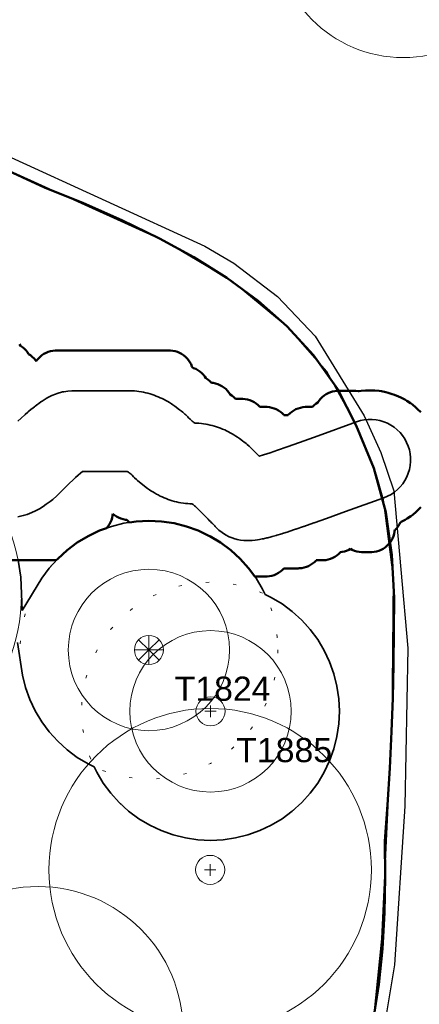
# Model space of a CAD drawing. Header units: metres. Extents: x -6559 to -6383, y 5654606 to 5654801.
# Tile 29 of 31: x -6418 to -6406, y 5654719 to 5654749. Entities that reach past the tile are written whole.
import ezdxf
from ezdxf.enums import TextEntityAlignment as Align

# ---------------------------------------------------------------- set-up
doc = ezdxf.new("R2010")
doc.units = ezdxf.units.M
doc.header["$LTSCALE"] = 0.5
for name, pattern in [('DASHED', [9, 6, -3]), ('DOT', [1.5, 0, -1.5]), ('PHANTOM', [22, 12, -2, 2, -2, 2, -2])]:
    doc.linetypes.add(name, pattern=pattern)
for name, color, linetype, lineweight in [('L-HARD-PAVE', 8, 'Continuous', 35), ('L-PLNT-PROT', 1, 'DASHED', 35), ('L-PLNT-TEXT', 3, 'Continuous', 18), ('L-SITE-LIMIT', 6, 'PHANTOM', 50), ('V-PROP-LINE', 7, 'PHANTOM', 50), ('V-ROAD-CURB', 7, 'Continuous', 25), ('V-ROAD-SW', 8, 'Continuous', 25), ('V-VEG-CANOPY', 92, 'Continuous', 13), ('V-VEG-TREE', 94, 'Continuous', 18)]:
    doc.layers.add(name, color=color, linetype=linetype, lineweight=lineweight)
doc.styles.add('BR-STD', font='arial.ttf')

# ---------------------------------------------------------------- blocks, each defined once
blk = doc.blocks.new('VEG-TREE-DECID')
at = {"color": 0, "lineweight": -2}
for p, q in [((-0.6, 0), (0.6, 0)), ((0, -0.6), (0, 0.6))]:
    blk.add_line(p, q, dxfattribs=at)
blk.add_circle((0, 0), 1.5, dxfattribs=at)
blk = doc.blocks.new('VEG-TREE-CONIF')
at = {"color": 0, "lineweight": -2}
for q in [(-1.06, 1.06), (0, 1.5), (1.06, 1.06), (-1.5, 0), (-1.06, -1.06), (1.5, 0), (0, -1.5), (1.06, -1.06)]:
    blk.add_line((0, 0), q, dxfattribs=at)
blk.add_circle((0, 0), 1.5, dxfattribs=at)

msp = doc.modelspace()

# ---------------------------------------------------------------- linework, layer by layer
at = {"layer": 'L-HARD-PAVE'}
msp.add_lwpolyline([(-6418.196, 5654737.059), (-6418.094, 5654737.153), (-6418.081, 5654737.164), (-6417.986, 5654737.25), (-6417.971, 5654737.264), (-6417.881, 5654737.342), (-6417.863, 5654737.357), (-6417.779, 5654737.427), (-6417.757, 5654737.445), (-6417.679, 5654737.507), (-6417.653, 5654737.528), (-6417.58, 5654737.583), (-6417.547, 5654737.607), (-6417.481, 5654737.654), (-6417.437, 5654737.683), (-6417.377, 5654737.722), (-6417.319, 5654737.757), (-6417.265, 5654737.788), (-6417.185, 5654737.83), (-6417.137, 5654737.853), (-6417.023, 5654737.901), (-6416.98, 5654737.917), (-6416.81, 5654737.965), (-6416.773, 5654737.973), (-6416.645, 5654737.993), (-6416.516, 5654738), (-6414.719, 5654738), (-6414.641, 5654737.998), (-6414.578, 5654737.994), (-6414.501, 5654737.986), (-6414.439, 5654737.979), (-6414.363, 5654737.967), (-6414.301, 5654737.955), (-6414.228, 5654737.939), (-6414.166, 5654737.924), (-6414.096, 5654737.904), (-6414.033, 5654737.885), (-6413.967, 5654737.862), (-6413.905, 5654737.838), (-6413.843, 5654737.813), (-6413.78, 5654737.786), (-6413.722, 5654737.759), (-6413.66, 5654737.727), (-6413.606, 5654737.699), (-6413.543, 5654737.664), (-6413.494, 5654737.634), (-6413.431, 5654737.595), (-6413.386, 5654737.565), (-6413.323, 5654737.522), (-6413.281, 5654737.492), (-6413.219, 5654737.445), (-6413.181, 5654737.415), (-6413.118, 5654737.365), (-6413.083, 5654737.335), (-6413.021, 5654737.281), (-6412.989, 5654737.252), (-6412.926, 5654737.193), (-6412.897, 5654737.165), (-6412.849, 5654737.117), (-6412.817, 5654737.087), (-6412.788, 5654737.061), (-6412.762, 5654737.04), (-6412.739, 5654737.023), (-6412.721, 5654737.01), (-6412.706, 5654737.001), (-6412.703, 5654737), (-6412.641, 5654736.998), (-6412.578, 5654736.994), (-6412.501, 5654736.986), (-6412.439, 5654736.979), (-6412.363, 5654736.967), (-6412.301, 5654736.955), (-6412.228, 5654736.939), (-6412.166, 5654736.924), (-6412.096, 5654736.904), (-6412.033, 5654736.885), (-6411.967, 5654736.862), (-6411.905, 5654736.838), (-6411.843, 5654736.813), (-6411.78, 5654736.786), (-6411.722, 5654736.759), (-6411.66, 5654736.727), (-6411.606, 5654736.699), (-6411.543, 5654736.664), (-6411.494, 5654736.634), (-6411.431, 5654736.595), (-6411.386, 5654736.565), (-6411.323, 5654736.522), (-6411.281, 5654736.492), (-6411.219, 5654736.445), (-6411.181, 5654736.415), (-6411.118, 5654736.365), (-6411.083, 5654736.335), (-6411.021, 5654736.281), (-6410.989, 5654736.252), (-6410.926, 5654736.193), (-6410.897, 5654736.165), (-6410.835, 5654736.103), (-6410.775, 5654736.042), (-6410.718, 5654735.985), (-6410.706, 5654735.973), (-6410.573, 5654736.016), (-6410.374, 5654736.082), (-6410.145, 5654736.159), (-6409.842, 5654736.265), (-6409.463, 5654736.399), (-6408.878, 5654736.61), (-6407.689, 5654737.039), (-6407.571, 5654737.075), (-6407.451, 5654737.099), (-6407.329, 5654737.112), (-6407.206, 5654737.112), (-6407.084, 5654737.1), (-6406.964, 5654737.077), (-6406.846, 5654737.042), (-6406.733, 5654736.995), (-6406.625, 5654736.938), (-6406.522, 5654736.87), (-6406.427, 5654736.792), (-6406.34, 5654736.706), (-6406.262, 5654736.611), (-6406.194, 5654736.509), (-6406.136, 5654736.401), (-6406.088, 5654736.288), (-6406.052, 5654736.171), (-6406.028, 5654736.051), (-6406.016, 5654735.929), (-6406.015, 5654735.806), (-6406.027, 5654735.684), (-6406.051, 5654735.563), (-6406.086, 5654735.446), (-6406.132, 5654735.332), (-6406.19, 5654735.224), (-6406.258, 5654735.122), (-6406.335, 5654735.027), (-6406.422, 5654734.94), (-6406.516, 5654734.862), (-6406.618, 5654734.793), (-6406.726, 5654734.735), (-6406.839, 5654734.688), (-6408.03, 5654734.258), (-6408.032, 5654734.257), (-6408.621, 5654734.046), (-6408.625, 5654734.044), (-6409.009, 5654733.908), (-6409.015, 5654733.906), (-6409.326, 5654733.797), (-6409.336, 5654733.794), (-6409.575, 5654733.713), (-6409.584, 5654733.71), (-6409.794, 5654733.64), (-6409.807, 5654733.636), (-6409.988, 5654733.578), (-6410.006, 5654733.573), (-6410.159, 5654733.526), (-6410.185, 5654733.519), (-6410.31, 5654733.484), (-6410.334, 5654733.477), (-6410.445, 5654733.449), (-6410.477, 5654733.441), (-6410.574, 5654733.419), (-6410.617, 5654733.41), (-6410.701, 5654733.394), (-6410.763, 5654733.383), (-6410.832, 5654733.373), (-6410.928, 5654733.364), (-6410.984, 5654733.36), (-6411.146, 5654733.361), (-6411.187, 5654733.363), (-6411.29, 5654733.375), (-6411.391, 5654733.394), (-6411.491, 5654733.422), (-6411.519, 5654733.431), (-6411.639, 5654733.477), (-6411.754, 5654733.536), (-6411.862, 5654733.606), (-6411.963, 5654733.686), (-6412.054, 5654733.777), (-6412.064, 5654733.788), (-6412.074, 5654733.798), (-6412.088, 5654733.814), (-6412.107, 5654733.834), (-6412.13, 5654733.857), (-6412.157, 5654733.885), (-6412.187, 5654733.915), (-6412.22, 5654733.95), (-6412.257, 5654733.987), (-6412.297, 5654734.027), (-6412.34, 5654734.071), (-6412.386, 5654734.118), (-6412.436, 5654734.168), (-6412.488, 5654734.22), (-6412.544, 5654734.276), (-6412.603, 5654734.335), (-6412.651, 5654734.383), (-6412.683, 5654734.413), (-6412.712, 5654734.439), (-6412.738, 5654734.46), (-6412.761, 5654734.477), (-6412.779, 5654734.49), (-6412.794, 5654734.499), (-6412.797, 5654734.5), (-6412.859, 5654734.502), (-6412.922, 5654734.506), (-6412.999, 5654734.514), (-6413.061, 5654734.521), (-6413.137, 5654734.533), (-6413.199, 5654734.545), (-6413.272, 5654734.561), (-6413.334, 5654734.576), (-6413.404, 5654734.596), (-6413.467, 5654734.615), (-6413.533, 5654734.638), (-6413.595, 5654734.662), (-6413.657, 5654734.687), (-6413.72, 5654734.714), (-6413.778, 5654734.741), (-6413.84, 5654734.773), (-6413.894, 5654734.801), (-6413.957, 5654734.836), (-6414.006, 5654734.866), (-6414.069, 5654734.905), (-6414.114, 5654734.935), (-6414.177, 5654734.978), (-6414.219, 5654735.008), (-6414.281, 5654735.055), (-6414.319, 5654735.085), (-6414.382, 5654735.135), (-6414.417, 5654735.165), (-6414.479, 5654735.219), (-6414.511, 5654735.248), (-6414.574, 5654735.307), (-6414.603, 5654735.335), (-6414.651, 5654735.383), (-6414.683, 5654735.413), (-6414.712, 5654735.439), (-6414.738, 5654735.46), (-6414.761, 5654735.477), (-6414.779, 5654735.49), (-6414.794, 5654735.499), (-6414.796, 5654735.5), (-6416.186, 5654735.5), (-6416.249, 5654735.448), (-6416.323, 5654735.384), (-6416.405, 5654735.31), (-6416.494, 5654735.227), (-6416.592, 5654735.135), (-6416.696, 5654735.034), (-6416.807, 5654734.925), (-6416.929, 5654734.804), (-6416.99, 5654734.746), (-6417.113, 5654734.638), (-6417.191, 5654734.576), (-6417.312, 5654734.486), (-6417.408, 5654734.421), (-6417.528, 5654734.349), (-6417.647, 5654734.285), (-6417.764, 5654734.231), (-6417.91, 5654734.173), (-6418.025, 5654734.136), (-6418.196, 5654734.094)], dxfattribs=at)
at = {"layer": 'L-PLNT-PROT'}
msp.add_lwpolyline([(-6418.184, 5654732.75), (-6418.106, 5654732.224), (-6418.056, 5654731.193), (-6417.456, 5654732.194), (-6417.222, 5654732.51), (-6416.958, 5654732.8), (-6416.668, 5654733.064), (-6416.352, 5654733.298), (-6416.016, 5654733.5), (-6415.661, 5654733.668), (-6415.291, 5654733.8), (-6414.91, 5654733.895), (-6414.522, 5654733.953), (-6414.13, 5654733.972), (-6413.738, 5654733.953), (-6413.35, 5654733.895), (-6412.969, 5654733.8), (-6412.599, 5654733.668), (-6412.245, 5654733.5), (-6412.244, 5654733.5), (-6411.908, 5654733.298), (-6411.592, 5654733.064), (-6411.302, 5654732.8), (-6411.038, 5654732.51), (-6410.804, 5654732.194), (-6410.602, 5654731.858), (-6410.522, 5654731.687), (-6410.334, 5654731.599), (-6409.998, 5654731.397), (-6409.682, 5654731.163), (-6409.392, 5654730.899), (-6409.128, 5654730.609), (-6408.894, 5654730.293), (-6408.692, 5654729.957), (-6408.524, 5654729.602), (-6408.392, 5654729.232), (-6408.297, 5654728.851), (-6408.239, 5654728.463), (-6408.22, 5654728.071), (-6408.239, 5654727.679), (-6408.297, 5654727.291), (-6408.392, 5654726.91), (-6408.524, 5654726.54), (-6408.692, 5654726.185), (-6408.894, 5654725.849), (-6409.128, 5654725.533), (-6409.392, 5654725.243), (-6409.682, 5654724.979), (-6409.998, 5654724.745), (-6410.334, 5654724.543), (-6410.689, 5654724.375), (-6411.059, 5654724.243), (-6411.44, 5654724.148), (-6411.828, 5654724.09), (-6412.22, 5654724.071), (-6412.612, 5654724.09), (-6413, 5654724.148), (-6413.381, 5654724.243), (-6413.751, 5654724.375), (-6414.106, 5654724.543), (-6414.442, 5654724.745), (-6414.758, 5654724.979), (-6415.048, 5654725.243), (-6415.312, 5654725.533), (-6415.546, 5654725.849), (-6415.748, 5654726.185), (-6415.828, 5654726.356), (-6416.016, 5654726.444), (-6416.352, 5654726.646), (-6416.668, 5654726.88), (-6416.958, 5654727.144), (-6417.222, 5654727.434), (-6417.456, 5654727.75), (-6417.658, 5654728.086), (-6417.826, 5654728.441), (-6417.958, 5654728.811), (-6418.053, 5654729.192), (-6418.203, 5654730.205)], dxfattribs=at)
at = {"layer": 'L-PLNT-TEXT', "linetype": 'DOT'}
for centre in [(-6414.13, 5654729.972), (-6412.22, 5654728.071)]:
    msp.add_circle(centre, 4, dxfattribs=at)
at = {"layer": 'L-SITE-LIMIT'}
for points in [[(-6418.148, 5654739.447), (-6418.11, 5654739.39), (-6418.053, 5654739.352), (-6417.996, 5654739.306), (-6417.944, 5654739.254), (-6417.898, 5654739.197), (-6417.86, 5654739.14), (-6417.803, 5654739.102), (-6417.746, 5654739.056), (-6417.694, 5654739.004), (-6417.648, 5654738.947), (-6417.625, 5654738.913), (-6417.602, 5654738.947), (-6417.556, 5654739.004), (-6417.504, 5654739.056), (-6417.447, 5654739.102), (-6417.385, 5654739.143), (-6417.321, 5654739.178), (-6417.253, 5654739.206), (-6417.182, 5654739.227), (-6417.11, 5654739.242), (-6417.037, 5654739.249), (-6417.034, 5654739.249), (-6416.998, 5654739.25), (-6413.502, 5654739.25), (-6413.466, 5654739.249), (-6413.463, 5654739.249), (-6413.39, 5654739.242), (-6413.318, 5654739.227), (-6413.247, 5654739.206), (-6413.179, 5654739.178), (-6413.115, 5654739.143), (-6413.053, 5654739.102), (-6412.996, 5654739.056), (-6412.944, 5654739.004), (-6412.898, 5654738.947), (-6412.857, 5654738.885), (-6412.822, 5654738.821), (-6412.794, 5654738.753), (-6412.783, 5654738.717), (-6412.747, 5654738.706), (-6412.679, 5654738.678), (-6412.615, 5654738.643), (-6412.553, 5654738.602), (-6412.496, 5654738.556), (-6412.444, 5654738.504), (-6412.398, 5654738.447), (-6412.36, 5654738.39), (-6412.303, 5654738.352), (-6412.246, 5654738.306), (-6412.194, 5654738.254), (-6412.189, 5654738.247), (-6412.14, 5654738.242), (-6412.068, 5654738.227), (-6411.997, 5654738.206), (-6411.929, 5654738.178), (-6411.865, 5654738.143), (-6411.803, 5654738.102), (-6411.746, 5654738.056), (-6411.694, 5654738.004), (-6411.648, 5654737.947), (-6411.61, 5654737.89), (-6411.553, 5654737.852), (-6411.496, 5654737.806), (-6411.444, 5654737.754), (-6411.441, 5654737.75), (-6411.252, 5654737.75), (-6411.216, 5654737.749), (-6411.213, 5654737.749), (-6411.14, 5654737.742), (-6411.068, 5654737.727), (-6410.997, 5654737.706), (-6410.929, 5654737.678), (-6410.865, 5654737.643), (-6410.803, 5654737.602), (-6410.746, 5654737.556), (-6410.694, 5654737.504), (-6410.691, 5654737.5), (-6410.502, 5654737.5), (-6410.466, 5654737.499), (-6410.463, 5654737.499), (-6410.39, 5654737.492), (-6410.318, 5654737.477), (-6410.247, 5654737.456), (-6410.179, 5654737.428), (-6410.115, 5654737.393), (-6410.053, 5654737.352), (-6409.996, 5654737.306), (-6409.944, 5654737.254), (-6409.941, 5654737.25), (-6409.809, 5654737.25), (-6409.806, 5654737.254), (-6409.754, 5654737.306), (-6409.697, 5654737.352), (-6409.635, 5654737.393), (-6409.571, 5654737.428), (-6409.503, 5654737.456), (-6409.432, 5654737.477), (-6409.36, 5654737.492), (-6409.287, 5654737.499), (-6409.284, 5654737.499), (-6409.248, 5654737.5), (-6409.062, 5654737.5), (-6409.057, 5654737.502), (-6409.056, 5654737.504), (-6409.004, 5654737.556), (-6408.947, 5654737.602), (-6408.89, 5654737.64), (-6408.852, 5654737.697), (-6408.806, 5654737.754), (-6408.754, 5654737.806), (-6408.697, 5654737.852), (-6408.635, 5654737.893), (-6408.571, 5654737.928), (-6408.503, 5654737.956), (-6408.432, 5654737.977), (-6408.36, 5654737.992), (-6408.287, 5654737.999), (-6408.284, 5654737.999), (-6408.248, 5654738), (-6407.752, 5654738), (-6407.716, 5654737.999), (-6407.713, 5654737.999), (-6407.64, 5654737.992), (-6407.607, 5654737.985), (-6407.549, 5654737.994), (-6407.413, 5654738.008), (-6407.339, 5654738.012), (-6407.202, 5654738.012), (-6407.128, 5654738.009), (-6406.991, 5654737.996), (-6406.919, 5654737.985), (-6406.784, 5654737.959), (-6406.712, 5654737.941), (-6406.581, 5654737.901), (-6406.511, 5654737.877), (-6406.384, 5654737.825), (-6406.318, 5654737.793), (-6406.196, 5654737.729), (-6406.133, 5654737.691), (-6406.019, 5654737.615), (-6405.959, 5654737.572), (-6405.853, 5654737.485), (-6405.798, 5654737.436), (-6405.701, 5654737.339)], [(-6405.692, 5654734.398), (-6405.789, 5654734.3), (-6405.843, 5654734.251), (-6405.949, 5654734.163), (-6406.008, 5654734.119), (-6406.122, 5654734.042), (-6406.185, 5654734.004), (-6406.306, 5654733.939), (-6406.321, 5654733.932), (-6406.322, 5654733.929), (-6406.357, 5654733.865), (-6406.398, 5654733.803), (-6406.444, 5654733.746), (-6406.496, 5654733.694), (-6406.503, 5654733.689), (-6406.508, 5654733.64), (-6406.523, 5654733.568), (-6406.544, 5654733.497), (-6406.572, 5654733.429), (-6406.607, 5654733.365), (-6406.648, 5654733.303), (-6406.694, 5654733.246), (-6406.746, 5654733.194), (-6406.803, 5654733.148), (-6406.865, 5654733.107), (-6406.929, 5654733.072), (-6406.997, 5654733.044), (-6407.068, 5654733.023), (-6407.14, 5654733.008), (-6407.213, 5654733.001), (-6407.216, 5654733.001), (-6407.252, 5654733), (-6407.498, 5654733), (-6407.534, 5654733.001), (-6407.537, 5654733.001), (-6407.61, 5654733.008), (-6407.682, 5654733.023), (-6407.753, 5654733.044), (-6407.821, 5654733.072), (-6407.875, 5654733.101), (-6407.929, 5654733.072), (-6407.997, 5654733.044), (-6408.068, 5654733.023), (-6408.14, 5654733.008), (-6408.189, 5654733.003), (-6408.194, 5654732.996), (-6408.246, 5654732.944), (-6408.303, 5654732.898), (-6408.365, 5654732.857), (-6408.429, 5654732.822), (-6408.497, 5654732.794), (-6408.568, 5654732.773), (-6408.64, 5654732.758), (-6408.713, 5654732.751), (-6408.716, 5654732.751), (-6408.752, 5654732.75), (-6408.941, 5654732.75), (-6408.944, 5654732.746), (-6408.996, 5654732.694), (-6409.053, 5654732.648), (-6409.115, 5654732.607), (-6409.179, 5654732.572), (-6409.247, 5654732.544), (-6409.318, 5654732.523), (-6409.39, 5654732.508), (-6409.463, 5654732.501), (-6409.466, 5654732.501), (-6409.502, 5654732.5), (-6409.941, 5654732.5), (-6409.944, 5654732.496), (-6409.996, 5654732.444), (-6410.053, 5654732.398), (-6410.115, 5654732.357), (-6410.179, 5654732.322), (-6410.247, 5654732.294), (-6410.318, 5654732.273), (-6410.39, 5654732.258), (-6410.463, 5654732.251), (-6410.466, 5654732.251), (-6410.502, 5654732.25), (-6410.845, 5654732.25), (-6411.038, 5654732.51), (-6411.302, 5654732.8), (-6411.592, 5654733.064), (-6411.908, 5654733.298), (-6412.244, 5654733.5), (-6412.245, 5654733.5), (-6412.25, 5654733.502), (-6412.599, 5654733.668), (-6412.969, 5654733.8), (-6413.35, 5654733.895), (-6413.738, 5654733.953), (-6414.13, 5654733.972), (-6414.522, 5654733.953), (-6414.727, 5654733.922), (-6414.754, 5654733.944), (-6414.806, 5654733.996), (-6414.811, 5654734.003), (-6414.86, 5654734.008), (-6414.932, 5654734.023), (-6415.003, 5654734.044), (-6415.071, 5654734.072), (-6415.135, 5654734.107), (-6415.197, 5654734.148), (-6415.253, 5654734.194), (-6415.258, 5654734.14), (-6415.273, 5654734.068), (-6415.294, 5654733.997), (-6415.322, 5654733.929), (-6415.357, 5654733.865), (-6415.398, 5654733.803), (-6415.444, 5654733.746), (-6415.447, 5654733.744), (-6415.661, 5654733.668), (-6416.016, 5654733.5), (-6416.352, 5654733.298), (-6416.668, 5654733.064), (-6416.958, 5654732.8), (-6417.004, 5654732.75), (-6418.998, 5654732.75)]]:
    msp.add_lwpolyline(points, dxfattribs=at)
at = {"layer": 'V-PROP-LINE'}
msp.add_lwpolyline([(-6420.918, 5654745.939), (-6417.366, 5654744.295), (-6416.158, 5654743.816), (-6414.975, 5654743.287), (-6413.803, 5654742.721), (-6412.74, 5654742.144), (-6411.714, 5654741.497), (-6410.743, 5654740.789), (-6409.848, 5654739.998), (-6409.021, 5654739.109), (-6408.284, 5654738.062), (-6407.702, 5654736.925), (-6407.157, 5654735.604), (-6406.783, 5654734.237), (-6406.595, 5654732.915), (-6406.528, 5654731.589), (-6406.53, 5654730.553), (-6406.54, 5654729.517), (-6406.563, 5654728.481), (-6406.603, 5654727.446), (-6406.66, 5654726.312), (-6406.726, 5654725.178), (-6406.808, 5654724.045), (-6406.806, 5654722.935), (-6406.828, 5654721.825), (-6406.887, 5654720.715), (-6406.997, 5654719.606), (-6407.173, 5654718.499)], dxfattribs=at)
at = {"layer": 'V-ROAD-CURB'}
msp.add_lwpolyline([(-6472.656, 5654768.693), (-6464.257, 5654766.138), (-6461.388, 5654765.125), (-6457.746, 5654763.547), (-6448.77, 5654759.325), (-6439.793, 5654755.112), (-6430.817, 5654750.9), (-6424.677, 5654748.098), (-6418.535, 5654745.293), (-6412.395, 5654742.483), (-6411.501, 5654741.95), (-6410.145, 5654740.921), (-6408.972, 5654739.691), (-6407.454, 5654737.225), (-6406.933, 5654736.092), (-6406.533, 5654734.904), (-6406.095, 5654730.03), (-6406.195, 5654725.136), (-6406.515, 5654720.221), (-6407.015, 5654717.186), (-6408.57, 5654708.883), (-6410.122, 5654700.583)], dxfattribs=at)
at = {"layer": 'V-ROAD-SW'}
msp.add_lwpolyline([(-6411.304, 5654696.565), (-6409.673, 5654705.94), (-6408.406, 5654712.259), (-6407.152, 5654718.587), (-6406.902, 5654721.026), (-6406.586, 5654727.747), (-6406.541, 5654732.208), (-6406.859, 5654734.625), (-6407.073, 5654735.384), (-6407.745, 5654737.02), (-6408.615, 5654738.601), (-6409.794, 5654739.945), (-6411.571, 5654741.406), (-6413.645, 5654742.638), (-6420.92, 5654745.934), (-6428.324, 5654749.391), (-6435.739, 5654752.85), (-6443.15, 5654756.304), (-6450.563, 5654759.767), (-6457.973, 5654763.228), (-6461.205, 5654764.608), (-6465.598, 5654766.232)], dxfattribs=at)
at = {"layer": 'V-VEG-CANOPY'}
for centre, radius in [((-6406.243, 5654752.324), 4), ((-6402.13, 5654752.399), 4), ((-6423.58, 5654731.685), 5.5), ((-6414.13, 5654729.972), 2.5), ((-6412.22, 5654728.071), 2.5), ((-6412.23, 5654723.16), 5), ((-6417.567, 5654718.143), 4.5)]:
    msp.add_circle(centre, radius, dxfattribs=at)

# ---------------------------------------------------------------- block references
at = {"layer": 'V-VEG-TREE', "xscale": 0.3, "yscale": 0.3}
for name, p in [('VEG-TREE-CONIF', (-6414.13, 5654729.972)), ('VEG-TREE-DECID', (-6412.22, 5654728.071)), ('VEG-TREE-DECID', (-6412.23, 5654723.16))]:
    msp.add_blockref(name, p, dxfattribs=at)

# ---------------------------------------------------------------- texts
at = {"layer": 'L-PLNT-TEXT', "style": 'BR-STD'}
for s, p in [('T1824', (-6413.33, 5654728.772)), ('T1885', (-6411.42, 5654726.871))]:
    msp.add_text(s, height=0.75, dxfattribs=at).set_placement(p, align=Align.MIDDLE_LEFT)

doc.saveas('drawing.dxf')
